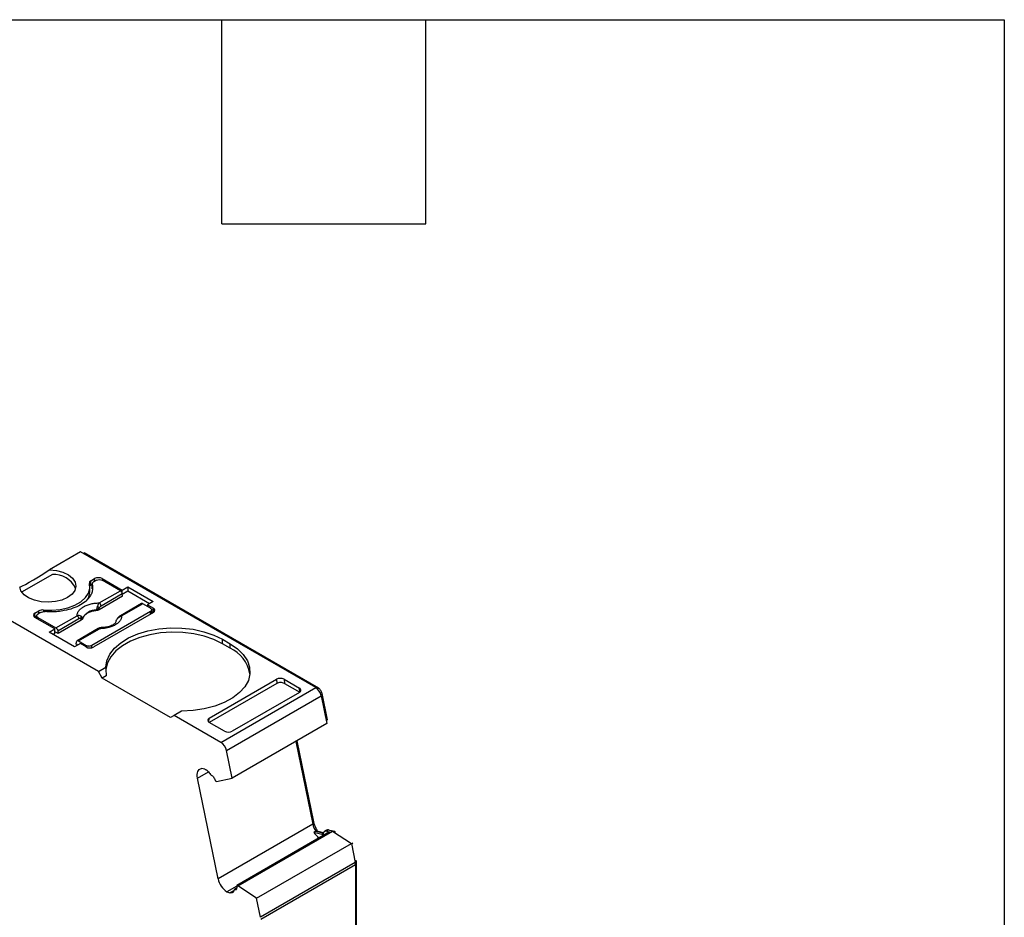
# Model space of a CAD drawing. Header units: millimetres. Extents: x 6 to 273, y 6 to 210.
# Tile 10 of 10: x 236 to 273, y 176 to 210. Entities that reach past the tile are written whole.
import ezdxf

# ---------------------------------------------------------------- set-up
doc = ezdxf.new("R2010")
doc.units = ezdxf.units.MM
doc.linetypes.add('SLD-Solid', pattern=[0])
doc.layers.add('TEXT', color=140, linetype='SLD-Solid', lineweight=25)

msp = doc.modelspace()

# ---------------------------------------------------------------- linework, layer by layer
for p, q in [((238.561, 189.691), (237.4, 189.02)), ((247.343, 184.621), (238.561, 189.691)), ((238.663, 189.632), (238.699, 189.652)), ((247.449, 184.601), (238.699, 189.652)), ((237.513, 188.85), (236.367, 188.188)), ((238.95, 188.609), (239.091, 188.69)), ((238.95, 188.445), (238.95, 188.609)), ((239.162, 188.629), (239.056, 188.568)), ((239.091, 188.588), (239.091, 188.69)), ((239.374, 188.69), (240.12, 188.26)), ((239.374, 188.69), (239.374, 188.629)), ((240.052, 188.238), (239.374, 188.629)), ((238.912, 188.211), (238.912, 188.374)), ((238.999, 188.474), (238.95, 188.445)), ((238.998, 188.486), (238.998, 188.323)), ((239, 188.307), (239, 188.47)), ((239.265, 187.784), (240.052, 188.238)), ((240.12, 188.26), (240.332, 188.383)), ((240.12, 188.136), (240.12, 188.26)), ((240.332, 188.219), (240.124, 188.099)), ((240.332, 188.383), (241.28, 187.835)), ((240.332, 188.383), (240.332, 188.219)), ((241.139, 187.754), (240.332, 188.219)), ((240.129, 188.03), (239.264, 187.531)), ((240.122, 188.123), (239.335, 187.668)), ((240.129, 188.03), (240.122, 188.123)), ((241.28, 187.835), (241.068, 187.713)), ((239.233, 185.221), (235.026, 187.649)), ((236.864, 187.405), (237.006, 187.486)), ((237.006, 187.384), (237.006, 187.486)), ((237.178, 187.519), (237.178, 187.456)), ((241.177, 187.466), (238.985, 186.2)), ((239.157, 187.514), (239.158, 187.499)), ((239.264, 187.531), (239.261, 187.596)), ((240.839, 187.76), (240.051, 187.305)), ((240.889, 187.755), (240.101, 187.301)), ((241.177, 187.588), (240.889, 187.755)), ((241.068, 187.713), (241.283, 187.588)), ((241.068, 187.713), (241.068, 187.652)), ((241.177, 187.364), (241.177, 187.466)), ((241.221, 187.389), (241.221, 187.527)), ((241.221, 187.461), (241.283, 187.425)), ((241.283, 187.425), (241.283, 187.588)), ((236.864, 187.241), (236.864, 187.405)), ((236.926, 187.277), (236.864, 187.241)), ((237.609, 186.811), (236.864, 187.241)), ((236.926, 187.303), (236.926, 187.205)), ((237.076, 187.425), (236.97, 187.364)), ((236.97, 187.241), (237.648, 186.85)), ((236.97, 187.18), (236.97, 187.241)), ((237.648, 186.85), (238.435, 187.304)), ((238.505, 187.189), (237.718, 186.735)), ((238.59, 187.142), (237.725, 186.642)), ((238.59, 187.142), (238.584, 187.205)), ((238.645, 187.203), (238.644, 187.218)), ((241.283, 187.425), (239.056, 186.139)), ((237.397, 186.689), (237.609, 186.811)), ((237.609, 186.648), (237.609, 186.811)), ((237.718, 186.735), (237.725, 186.642)), ((239.222, 186.826), (238.435, 186.372)), ((238.485, 186.367), (239.272, 186.821)), ((238.345, 186.141), (237.397, 186.689)), ((237.609, 186.648), (237.539, 186.607)), ((237.725, 186.642), (237.609, 186.709)), ((238.485, 186.367), (238.773, 186.2)), ((243.864, 186.425), (244.147, 186.262)), ((243.864, 186.262), (243.864, 186.425)), ((238.558, 186.264), (238.345, 186.141)), ((238.407, 186.248), (238.414, 186.333)), ((238.469, 186.213), (238.407, 186.248)), ((238.773, 186.139), (238.558, 186.264)), ((238.773, 186.2), (238.773, 186.139)), ((238.985, 186.113), (238.985, 186.2)), ((244.147, 186.098), (243.864, 186.262)), ((244.147, 186.098), (244.147, 186.262)), ((239.233, 185.221), (239.511, 185.381)), ((239.374, 184.976), (239.233, 185.221)), ((239.526, 185.063), (239.374, 184.976)), ((241.92, 183.506), (239.374, 184.976)), ((243.37, 183.486), (245.879, 184.935)), ((245.879, 184.935), (245.892, 184.778)), ((246.163, 184.935), (246.734, 184.605)), ((246.163, 184.935), (246.175, 184.779)), ((245.892, 184.778), (243.369, 183.323)), ((243.807, 182.58), (247.343, 184.621)), ((246.175, 184.779), (246.746, 184.449)), ((246.747, 184.449), (246.734, 184.605)), ((247.404, 184.575), (247.449, 184.601)), ((244.012, 182.28), (247.547, 184.321)), ((246.734, 184.441), (244.225, 182.993)), ((247.534, 184.371), (247.585, 184.401)), ((247.547, 184.321), (247.761, 183.279)), ((247.785, 183.422), (247.585, 184.401)), ((242.061, 183.588), (241.92, 183.506)), ((242.34, 183.749), (242.061, 183.588)), ((243.807, 182.58), (242.061, 183.588)), ((243.359, 183.329), (243.37, 183.486)), ((247.737, 183.394), (247.785, 183.422)), ((243.941, 182.992), (243.369, 183.323)), ((247.761, 183.279), (244.225, 181.238)), ((246.606, 182.612), (247.236, 179.531)), ((247.274, 179.611), (246.654, 182.64)), ((244.225, 181.238), (244.012, 182.28)), ((243.202, 181.575), (243.081, 181.608)), ((242.932, 181.246), (243.341, 181.481)), ((243.701, 177.49), (242.932, 181.246)), ((243.509, 181.324), (243.459, 181.337)), ((243.639, 181.12), (244.225, 181.238)), ((243.639, 181.12), (243.598, 181.131)), ((247.236, 179.531), (243.701, 177.49)), ((247.226, 179.583), (247.274, 179.611)), ((247.859, 179.241), (244.394, 177.241)), ((244.435, 177.23), (247.97, 179.271)), ((247.343, 179.27), (247.273, 179.229)), ((247.273, 179.229), (247.573, 179.149)), ((247.343, 179.27), (247.643, 179.189)), ((247.433, 179.251), (247.427, 179.247)), ((247.63, 179.198), (247.433, 179.251)), ((247.573, 179.149), (247.622, 179.177)), ((247.745, 179.302), (247.674, 179.262)), ((247.827, 179.31), (247.756, 179.269)), ((247.756, 179.269), (247.859, 179.241)), ((247.827, 179.31), (247.929, 179.282)), ((247.97, 179.271), (247.929, 179.282)), ((248.054, 179.254), (247.951, 179.282)), ((247.97, 179.271), (248.674, 178.808)), ((248.044, 179.223), (248.083, 179.246)), ((248.083, 179.246), (248.054, 179.254)), ((245.139, 176.767), (248.674, 178.808)), ((248.674, 178.808), (248.821, 178.092)), ((248.677, 178.796), (248.725, 178.824)), ((248.821, 178.092), (245.285, 176.051)), ((245.293, 175.983), (248.828, 178.024)), ((248.81, 178.143), (248.859, 178.171)), ((248.819, 178.1), (248.864, 178.126)), ((248.828, 178.024), (248.828, 172.698)), ((248.864, 172.8), (248.864, 178.126)), ((244.394, 177.215), (244.024, 177.002)), ((244.394, 177.241), (244.435, 177.23)), ((245.139, 176.767), (244.435, 177.23)), ((244.024, 177.002), (244.144, 176.969)), ((244.144, 176.969), (244.292, 177.055)), ((244.39, 177.135), (244.309, 177.088)), ((244.328, 177.09), (244.388, 177.125)), ((244.328, 177.09), (244.378, 177.076)), ((245.285, 176.051), (245.139, 176.767))]:
    msp.add_line(p, q)
at = {"flags": 128}
for points in [[(237.4, 189.02), (237.663, 188.992), (237.905, 188.926), (238.111, 188.827), (238.266, 188.702), (238.362, 188.557), (238.391, 188.404), (238.352, 188.251), (238.247, 188.109), (238.084, 187.986), (237.872, 187.892), (237.626, 187.831), (237.361, 187.809), (237.095, 187.826), (236.845, 187.881), (236.627, 187.971), (236.456, 188.089), (236.342, 188.229), (236.293, 188.381)], [(237.178, 187.519), (237.491, 187.509), (237.801, 187.538), (238.093, 187.603), (238.356, 187.701), (238.578, 187.829), (238.748, 187.981), (238.861, 188.15), (238.91, 188.328), (238.894, 188.509)], [(239.511, 185.381), (239.547, 185.628), (239.653, 185.868), (239.828, 186.094), (240.066, 186.3), (240.36, 186.481), (240.702, 186.63), (241.083, 186.743), (241.492, 186.819), (241.917, 186.854), (242.346, 186.847), (242.766, 186.799), (243.167, 186.71), (243.537, 186.585), (243.864, 186.425)], [(243.864, 186.262), (243.545, 186.418), (243.186, 186.542), (242.797, 186.63), (242.388, 186.681), (241.97, 186.692), (241.555, 186.663), (241.153, 186.596), (240.776, 186.492), (240.433, 186.354), (240.134, 186.185), (239.887, 185.99), (239.698, 185.774), (239.574, 185.544), (239.515, 185.305), (239.513, 185.276)], [(244.147, 186.262), (244.424, 186.072), (244.642, 185.859), (244.795, 185.628), (244.878, 185.385), (244.89, 185.137), (244.83, 184.892), (244.699, 184.656), (244.502, 184.436), (244.244, 184.239), (243.932, 184.069), (243.575, 183.931), (243.183, 183.83), (242.767, 183.769), (242.34, 183.749)], [(242.932, 181.246), (242.922, 181.315), (242.921, 181.379), (242.928, 181.439), (242.944, 181.491), (242.968, 181.535), (242.999, 181.57), (243.037, 181.594), (243.081, 181.608)]]:
    msp.add_lwpolyline(points, dxfattribs=at)
for centre, radius, start, end in [((237.542, 187.909), 0.941, 26.8065, 91.7505), ((238.984, 188.524), 0.0919, 112.1149, 189.094), ((239.233, 188.417), 0.307, 62.6097, 117.3903), ((238.341, 188.22), 0.571, 319.1391, 359.0469), ((237.145, 187.22), 0.301, 83.6691, 117.5977), ((239.146, 186.941), 0.573, 88.8448, 151.1498), ((238.938, 187.213), 0.5, 49.8822, 58.7426), ((239.181, 187.653), 0.155, 5.689, 57.1991), ((241.253, 187.507), 0.0873, 290.7834, 69.2166), ((236.895, 187.323), 0.0873, 110.7836, 249.2164), ((238.351, 187.174), 0.155, 5.689, 57.1991), ((238.476, 187.252), 0.118, 336.668, 18.1748), ((239.945, 187.202), 0.00686, 52.5203, 103.5056), ((240.072, 187.26), 0.0497, 54.016, 114.6959), ((239.242, 186.781), 0.0498, 54.0182, 114.6714), ((238.915, 186.412), 0.307, 242.6096, 297.3903), ((243.586, 184.896), 1.327, 10.5524, 64.9631), ((247.087, 184.226), 0.47, 11.6345, 57.0024), ((243.551, 182.185), 0.47, 11.6345, 57.0024), ((248.026, 179.701), 0.807, 192.1609, 212.3126), ((247.904, 179.611), 0.738, 211.2205, 233.7985), ((247.794, 179.209), 0.106, 72.2508, 117.9623), ((248.49, 178.022), 0.339, 0.3463, 11.8658), ((244.478, 177.653), 0.794, 191.8186, 235.1109)]:
    msp.add_arc(centre, radius, start, end)
for centre, major_axis, ratio, start_param, end_param in [((237.341, 189.047), (1.05, 0.672), 0.043548, 3.181701, 4.740181), ((242.061, 183.914), (-1.803, 3.123), 0.577335, 0.787086, 0.892479), ((246.021, 184.853), (0.2, 0.001), 0.577279, 0.781586, 2.352382), ((246.033, 184.697), (0.2, 0.001), 0.577279, 0.781586, 2.352383), ((246.592, 184.523), (0.2, 0.001), 0.577279, 5.493975, 7.064772), ((243.511, 183.404), (0.2, 0.001), 0.577279, 2.352383, 3.923179), ((244.083, 183.074), (0.2, 0.001), 0.577279, 3.923179, 5.493975)]:
    msp.add_ellipse(centre, major_axis=major_axis, ratio=ratio, start_param=start_param, end_param=end_param)
for points, knots in [([(239.056, 188.568), (239.046, 188.561), (239.025, 188.548), (239.006, 188.523), (238.996, 188.497), (238.998, 188.479), (239, 188.47)], [0, 0, 0, 0, 0.249233, 0.499959, 0.749241, 1, 1, 1, 1]), ([(239.162, 188.629), (239.19, 188.645), (239.229, 188.655), (239.308, 188.655), (239.347, 188.645), (239.374, 188.629)], [0, 0, 0, 0, 0.5, 0.5, 1, 1, 1, 1]), ([(239, 188.47), (239.004, 188.447), (239.014, 188.401), (239.017, 188.332), (239.011, 188.263), (238.996, 188.195), (238.971, 188.127), (238.915, 188.016), (238.796, 187.868), (238.571, 187.705), (238.288, 187.575), (237.996, 187.497), (237.724, 187.457), (237.485, 187.444), (237.326, 187.453), (237.246, 187.458)], [0, 0, 0, 0, 0.042112, 0.083729, 0.125101, 0.166484, 0.208132, 0.250294, 0.375098, 0.50009, 0.624895, 0.749887, 0.833557, 0.916248, 1, 1, 1, 1]), ([(238.95, 188.445), (238.944, 188.442), (238.934, 188.435), (238.925, 188.428), (238.921, 188.424)], [0, 0, 0, 0, 0.502767, 1, 1, 1, 1]), ([(240.122, 188.123), (240.121, 188.144), (240.113, 188.168), (240.087, 188.21), (240.069, 188.228), (240.052, 188.238)], [0, 0, 0, 0, 0.5, 0.5, 1, 1, 1, 1]), ([(238.435, 187.304), (238.436, 187.32), (238.437, 187.35), (238.449, 187.394), (238.467, 187.438), (238.503, 187.497), (238.567, 187.569), (238.675, 187.645), (238.807, 187.707), (238.954, 187.751), (239.108, 187.778), (239.213, 187.782), (239.265, 187.784)], [0, 0, 0, 0, 0.06027, 0.120056, 0.179893, 0.240314, 0.370015, 0.500128, 0.629829, 0.759943, 0.879871, 1, 1, 1, 1]), ([(239.158, 187.499), (239.132, 187.496), (239.082, 187.489), (239.01, 187.474), (238.942, 187.453), (238.878, 187.428), (238.815, 187.396), (238.755, 187.355), (238.704, 187.307), (238.666, 187.256), (238.652, 187.221), (238.645, 187.203)], [0, 0, 0, 0, 0.1010688, 0.2001027, 0.2986146, 0.398141, 0.5001727, 0.6266273, 0.7560165, 0.877292, 1, 1, 1, 1]), ([(239.157, 187.514), (239.162, 187.526), (239.171, 187.549), (239.182, 187.583), (239.191, 187.614), (239.196, 187.632), (239.198, 187.641)], [0, 0, 0, 0, 0.306881, 0.575882, 0.806979, 1, 1, 1, 1]), ([(239.261, 187.596), (239.249, 187.584), (239.219, 187.553), (239.181, 187.529), (239.157, 187.514)], [0, 0, 0, 0, 0.389276, 1, 1, 1, 1]), ([(239.264, 187.531), (239.254, 187.525), (239.234, 187.515), (239.197, 187.504), (239.171, 187.501), (239.158, 187.499)], [0, 0, 0, 0, 0.335719, 0.664281, 1, 1, 1, 1]), ([(239.198, 187.641), (239.202, 187.654), (239.21, 187.683), (239.226, 187.722), (239.244, 187.758), (239.258, 187.775), (239.265, 187.784)], [0, 0, 0, 0, 0.220475, 0.499075, 0.748119, 1, 1, 1, 1]), ([(239.335, 187.668), (239.321, 187.659), (239.294, 187.641), (239.271, 187.61), (239.261, 187.596)], [0, 0, 0, 0, 0.5214849, 1, 1, 1, 1]), ([(240.889, 187.755), (240.88, 187.759), (240.863, 187.766), (240.845, 187.766), (240.84, 187.76), (240.839, 187.759)], [0, 0, 0, 0, 0.472475, 0.944949, 1, 1, 1, 1]), ([(241.177, 187.588), (241.205, 187.572), (241.221, 187.55), (241.221, 187.504), (241.205, 187.482), (241.177, 187.466)], [0, 0, 0, 0, 0.5, 0.5, 1, 1, 1, 1]), ([(236.97, 187.241), (236.942, 187.257), (236.926, 187.28), (236.926, 187.325), (236.942, 187.348), (236.97, 187.364)], [0, 0, 0, 0, 0.5, 0.5, 1, 1, 1, 1]), ([(238.584, 187.205), (238.576, 187.207), (238.561, 187.21), (238.534, 187.204), (238.515, 187.194), (238.505, 187.189)], [0, 0, 0, 0, 0.317222, 0.645084, 1, 1, 1, 1]), ([(238.644, 187.218), (238.64, 187.216), (238.634, 187.213), (238.617, 187.209), (238.6, 187.207), (238.589, 187.206), (238.584, 187.205)], [0, 0, 0, 0, 0.332097, 0.61117, 0.833934, 1, 1, 1, 1]), ([(238.645, 187.203), (238.642, 187.195), (238.636, 187.18), (238.617, 187.159), (238.599, 187.148), (238.59, 187.142)], [0, 0, 0, 0, 0.335719, 0.664281, 1, 1, 1, 1]), ([(240.101, 187.301), (240.101, 187.285), (240.099, 187.255), (240.087, 187.211), (240.069, 187.167), (240.034, 187.108), (239.969, 187.036), (239.862, 186.96), (239.73, 186.898), (239.583, 186.854), (239.428, 186.827), (239.324, 186.823), (239.272, 186.821)], [0, 0, 0, 0, 0.06027, 0.120056, 0.179893, 0.240314, 0.370015, 0.500128, 0.629829, 0.759943, 0.879871, 1, 1, 1, 1]), ([(240.051, 187.305), (240.03, 187.291), (239.991, 187.266), (239.958, 187.226), (239.943, 187.209)], [0, 0, 0, 0, 0.553024, 1, 1, 1, 1]), ([(237.648, 186.85), (237.665, 186.84), (237.683, 186.822), (237.708, 186.78), (237.717, 186.756), (237.718, 186.735)], [0, 0, 0, 0, 0.5, 0.5, 1, 1, 1, 1]), ([(239.325, 186.86), (239.308, 186.858), (239.275, 186.854), (239.239, 186.835), (239.222, 186.826)], [0, 0, 0, 0, 0.512278, 1, 1, 1, 1]), ([(239.272, 186.821), (239.285, 186.835), (239.305, 186.856), (239.32, 186.858), (239.324, 186.859)], [0, 0, 0, 0, 0.682117, 1, 1, 1, 1]), ([(239.324, 186.859), (239.325, 186.859), (239.331, 186.861), (239.335, 186.858), (239.338, 186.855)], [0, 0, 0, 0, 0.17328, 1, 1, 1, 1]), ([(239.887, 187.073), (239.866, 187.044), (239.824, 186.986), (239.683, 186.916), (239.515, 186.87), (239.387, 186.865), (239.333, 186.862)], [0, 0, 0, 0, 0.261846, 0.528245, 0.802184, 1, 1, 1, 1]), ([(238.414, 186.333), (238.416, 186.352), (238.424, 186.367), (238.45, 186.379), (238.467, 186.377), (238.485, 186.367)], [0, 0, 0, 0, 0.5, 0.5, 1, 1, 1, 1]), ([(238.773, 186.2), (238.783, 186.195), (238.803, 186.185), (238.84, 186.177), (238.885, 186.174), (238.939, 186.179), (238.97, 186.193), (238.985, 186.2)], [0, 0, 0, 0, 0.168224, 0.331133, 0.500763, 0.749586, 1, 1, 1, 1]), ([(247.585, 184.401), (247.577, 184.44), (247.559, 184.481), (247.51, 184.553), (247.48, 184.583), (247.449, 184.601)], [0, 0, 0, 0, 0.5, 0.5, 1, 1, 1, 1]), ([(243.202, 181.575), (243.215, 181.571), (243.24, 181.563), (243.28, 181.539), (243.325, 181.502), (243.374, 181.449), (243.402, 181.401), (243.416, 181.377)], [0, 0, 0, 0, 0.167102, 0.331946, 0.500386, 0.749443, 1, 1, 1, 1]), ([(243.509, 181.324), (243.521, 181.303), (243.545, 181.262), (243.576, 181.197), (243.59, 181.153), (243.598, 181.131)], [0, 0, 0, 0, 0.334506, 0.665494, 1, 1, 1, 1]), ([(247.433, 179.251), (247.421, 179.269), (247.396, 179.306), (247.362, 179.366), (247.328, 179.436), (247.296, 179.519), (247.282, 179.58), (247.274, 179.611)], [0, 0, 0, 0, 0.166418, 0.332427, 0.500143, 0.749348, 1, 1, 1, 1]), ([(247.573, 179.149), (247.579, 179.148), (247.591, 179.145), (247.607, 179.151), (247.618, 179.163), (247.622, 179.176), (247.624, 179.182)], [0, 0, 0, 0, 0.24851, 0.499884, 0.748539, 1, 1, 1, 1]), ([(247.624, 179.182), (247.63, 179.217), (247.646, 179.244), (247.693, 179.274), (247.723, 179.278), (247.756, 179.269)], [0, 0, 0, 0, 0.5, 0.5, 1, 1, 1, 1]), ([(244.394, 177.241), (244.395, 177.221), (244.397, 177.181), (244.392, 177.125), (244.383, 177.093), (244.378, 177.076)], [0, 0, 0, 0, 0.334506, 0.665494, 1, 1, 1, 1]), ([(244.298, 177.07), (244.294, 177.057), (244.288, 177.032), (244.27, 177.002), (244.241, 176.976), (244.2, 176.96), (244.163, 176.966), (244.144, 176.969)], [0, 0, 0, 0, 0.167102, 0.331946, 0.500386, 0.749443, 1, 1, 1, 1])]:
    msp.add_open_spline(points, degree=3, knots=knots)
for points in [[(237.076, 187.425), (237.12, 187.45), (237.185, 187.463), (237.246, 187.458)], [(238.588, 187.289), (238.544, 187.317), (238.488, 187.32), (238.435, 187.304)], [(238.644, 187.218), (238.638, 187.242), (238.619, 187.267), (238.588, 187.289)], [(239.892, 187.089), (239.899, 187.132), (239.917, 187.173), (239.949, 187.207)], [(239.949, 187.207), (239.992, 187.254), (240.048, 187.285), (240.101, 187.301)], [(243.459, 181.337), (243.444, 181.341), (243.427, 181.357), (243.416, 181.377)], [(248.864, 178.126), (248.864, 178.14), (248.862, 178.156), (248.859, 178.171)], [(244.298, 177.07), (244.301, 177.086), (244.313, 177.094), (244.328, 177.09)]]:
    msp.add_open_spline(points, degree=3)
at = {"layer": 'TEXT'}
for p, q in [((6.35, 209.55), (273.05, 209.55)), ((243.84, 201.93), (243.84, 209.55)), ((251.46, 201.93), (251.46, 209.55)), ((273.05, 209.55), (273.05, 6.35)), ((243.84, 201.93), (251.46, 201.93))]:
    msp.add_line(p, q, dxfattribs=at)

doc.saveas('drawing.dxf')
